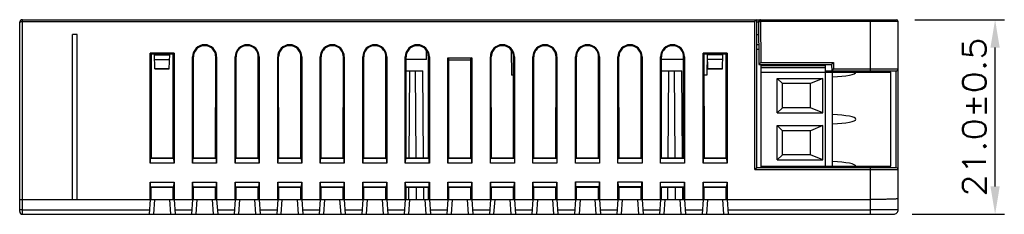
# Model space of a CAD drawing. Extents: x 953 to 1256, y 168 to 424.
# Tile 4 of 25: x 1030 to 1137, y 294 to 315. Entities that reach past the tile are written whole.
import ezdxf

# ---------------------------------------------------------------- set-up
doc = ezdxf.new("R2010")
doc.units = 0
doc.header["$LTSCALE"] = 0.5
doc.layers.get('0').update_dxf_attribs({"linetype": 'CONTINUOUS'})
doc.layers.get('Defpoints').update_dxf_attribs({"linetype": 'CONTINUOUS'})
doc.layers.add('DIM', color=2, linetype='CONTINUOUS')
doc.styles.add('ROMANS', font='romans.shx', dxfattribs={"width": 1.13})
doc.dimstyles.new('111', dxfattribs={"dimtxt": 2.5, "dimasz": 3, "dimexe": 1, "dimexo": 2, "dimgap": 1, "dimtad": 3, "dimdec": 1, "dimzin": 0, "dimdsep": 46, "dimtxsty": 'ROMANS', "dimcen": -0.5, "dimclrd": 2, "dimclre": 2, "dimclrt": 2, "dimadec": 0, "dimazin": 0, "dimtfac": 1, "dimtdec": 1, "dimtmove": 0, "dimatfit": 3, "dimfxl": 1, "dimtolj": 1, "dimtzin": 0, "dimarcsym": 0})

# ---------------------------------------------------------------- blocks, each defined once
blk = doc.blocks.new('*D1582')
at = {"layer": 'Defpoints', "color": 0}
for p in [(1125.21, 314.79), (1135.89, 314.79), (1124.91, 293.79)]:
    blk.add_point(p, dxfattribs=at)
at = {"layer": 'DIM', "color": 2, "linetype": 'Continuous', "lineweight": -2}
for p, q in [((1127.21, 314.79), (1136.89, 314.79)), ((1135.89, 296.79), (1135.89, 311.79)), ((1126.91, 293.79), (1136.89, 293.79))]:
    blk.add_line(p, q, dxfattribs=at)
at = {"layer": 'DIM', "color": 2}
for points in [[(1136.39, 311.79), (1135.39, 311.79), (1135.89, 314.79)], [(1135.39, 296.79), (1136.39, 296.79), (1135.89, 293.79)]]:
    blk.add_solid(points, dxfattribs=at)
at = {"layer": 'DIM', "color": 2, "insert": (1133.64, 304.29), "char_height": 2.5, "attachment_point": 5, "rotation": 90, "style": 'ROMANS'}
blk.add_mtext('\\A1;21.0{}{\\C2;%%p0.5}', dxfattribs=at)

msp = doc.modelspace()

# ---------------------------------------------------------------- linework, layer by layer
at = {"color": 7, "linetype": 'Continuous'}
for p, q in [((1030.41, 294.09), (1030.41, 314.49)), ((1030.71, 293.79), (1030.71, 314.79)), ((1030.71, 314.79), (1125.21, 314.79)), ((1030.71, 314.59), (1109.91, 314.59)), ((1110.11, 314.79), (1109.91, 314.59)), ((1109.91, 298.62), (1109.91, 314.59)), ((1110.11, 298.82), (1110.11, 314.79)), ((1110.11, 314.58), (1110.31, 314.58)), ((1110.31, 314.59), (1110.51, 314.59)), ((1110.31, 314.59), (1110.35, 309.96)), ((1110.51, 314.59), (1110.51, 314.79)), ((1125.41, 314.59), (1110.51, 314.59)), ((1110.51, 314.59), (1110.55, 310.16)), ((1122.41, 309.28), (1122.41, 314.79)), ((1125.41, 294.29), (1125.41, 314.59)), ((1036.11, 295.39), (1036.11, 313.19)), ((1036.61, 313.19), (1036.11, 313.19)), ((1036.61, 295.39), (1036.61, 313.19)), ((1110.11, 313.19), (1110.32, 313.19)), ((1110.33, 312.09), (1110.11, 312.09)), ((1044.51, 299.32), (1044.51, 311.19)), ((1044.51, 311.19), (1044.61, 311.09)), ((1047.11, 311.19), (1044.51, 311.19)), ((1044.61, 311.09), (1044.62, 299.9)), ((1047.01, 311.09), (1044.61, 311.09)), ((1045.01, 309.48), (1044.97, 311.09)), ((1044.97, 310.99), (1046.62, 310.99)), ((1046.59, 309.48), (1046.63, 311.09)), ((1047, 299.9), (1047.01, 311.09)), ((1047.11, 311.19), (1047.01, 311.09)), ((1047.11, 311.19), (1047.11, 299.32)), ((1074.39, 310.49), (1074.39, 311.46)), ((1083.57, 311.5), (1083.6, 308.79)), ((1106.91, 311.19), (1104.31, 311.19)), ((1104.31, 311.19), (1104.41, 311.09)), ((1104.31, 299.32), (1104.31, 311.19)), ((1106.81, 311.09), (1104.41, 311.09)), ((1104.41, 311.09), (1104.42, 299.9)), ((1104.74, 311.09), (1104.72, 308.79)), ((1104.82, 309.48), (1104.78, 311.09)), ((1106.43, 310.99), (1104.78, 310.99)), ((1106.4, 309.48), (1106.44, 311.09)), ((1106.8, 299.9), (1106.81, 311.09)), ((1106.91, 311.19), (1106.81, 311.09)), ((1106.91, 311.19), (1106.91, 299.32)), ((1110.34, 311.59), (1110.11, 311.59)), ((1044.99, 310.49), (1046.61, 310.49)), ((1049.11, 299.32), (1049.11, 310.79)), ((1049.11, 310.79), (1049.21, 310.79)), ((1049.22, 299.9), (1049.21, 310.79)), ((1051.6, 299.9), (1051.61, 310.79)), ((1051.71, 310.79), (1051.61, 310.79)), ((1051.71, 310.79), (1051.71, 299.32)), ((1053.71, 299.32), (1053.71, 310.79)), ((1053.71, 310.79), (1053.81, 310.79)), ((1053.82, 299.9), (1053.81, 310.79)), ((1056.2, 299.9), (1056.21, 310.79)), ((1056.31, 310.79), (1056.21, 310.79)), ((1056.31, 310.79), (1056.31, 299.32)), ((1058.31, 299.32), (1058.31, 310.79)), ((1058.31, 310.79), (1058.41, 310.79)), ((1058.42, 299.9), (1058.41, 310.79)), ((1060.8, 299.9), (1060.81, 310.79)), ((1060.91, 310.79), (1060.81, 310.79)), ((1060.91, 310.79), (1060.91, 299.32)), ((1062.91, 299.32), (1062.91, 310.79)), ((1062.91, 310.79), (1063.01, 310.79)), ((1063.02, 299.9), (1063.01, 310.79)), ((1065.4, 299.9), (1065.41, 310.79)), ((1065.51, 310.79), (1065.41, 310.79)), ((1065.51, 310.79), (1065.51, 299.32)), ((1067.51, 299.32), (1067.51, 310.79)), ((1067.51, 310.79), (1067.61, 310.79)), ((1067.62, 299.9), (1067.61, 310.79)), ((1070, 299.9), (1070.01, 310.79)), ((1070.11, 310.79), (1070.01, 310.79)), ((1070.11, 310.79), (1070.11, 299.32)), ((1072.11, 299.32), (1072.11, 310.79)), ((1072.11, 310.79), (1072.21, 310.79)), ((1072.22, 299.9), (1072.21, 310.79)), ((1074.39, 310.49), (1072.21, 310.49)), ((1074.6, 299.9), (1074.61, 310.79)), ((1074.71, 310.79), (1074.61, 310.79)), ((1074.71, 310.79), (1074.71, 299.32)), ((1076.71, 299.32), (1076.71, 310.69)), ((1076.71, 310.69), (1079.31, 310.69)), ((1076.71, 310.69), (1076.81, 310.59)), ((1076.82, 299.9), (1076.81, 310.59)), ((1076.81, 310.47), (1079.21, 310.47)), ((1079.2, 299.9), (1079.21, 310.59)), ((1079.31, 310.69), (1079.21, 310.59)), ((1079.31, 310.69), (1079.31, 299.32)), ((1081.31, 310.79), (1081.41, 310.79)), ((1081.31, 299.32), (1081.31, 310.79)), ((1081.42, 299.9), (1081.41, 310.79)), ((1083.8, 299.9), (1083.81, 310.79)), ((1083.91, 310.79), (1083.81, 310.79)), ((1083.91, 310.79), (1083.91, 299.32)), ((1085.91, 310.79), (1086.01, 310.79)), ((1085.91, 299.32), (1085.91, 310.79)), ((1086.02, 299.9), (1086.01, 310.79)), ((1088.4, 299.9), (1088.41, 310.79)), ((1088.51, 310.79), (1088.41, 310.79)), ((1088.51, 310.79), (1088.51, 299.32)), ((1090.51, 310.79), (1090.61, 310.79)), ((1090.51, 299.32), (1090.51, 310.79)), ((1090.62, 299.9), (1090.61, 310.79)), ((1093, 299.9), (1093.01, 310.79)), ((1093.11, 310.79), (1093.01, 310.79)), ((1093.11, 310.79), (1093.11, 299.32)), ((1095.11, 310.79), (1095.21, 310.79)), ((1095.11, 299.32), (1095.11, 310.79)), ((1095.22, 299.9), (1095.21, 310.79)), ((1097.6, 299.9), (1097.61, 310.79)), ((1097.71, 310.79), (1097.61, 310.79)), ((1097.71, 310.79), (1097.71, 299.32)), ((1099.71, 310.79), (1099.81, 310.79)), ((1099.71, 299.32), (1099.71, 310.79)), ((1099.82, 299.9), (1099.81, 310.79)), ((1102.21, 310.49), (1099.81, 310.49)), ((1102.2, 299.9), (1102.21, 310.79)), ((1102.31, 310.79), (1102.21, 310.79)), ((1102.31, 310.79), (1102.31, 299.32)), ((1106.42, 310.49), (1104.8, 310.49)), ((1110.35, 309.96), (1110.55, 310.16)), ((1110.35, 309.96), (1118.21, 309.96)), ((1110.55, 310.16), (1118.41, 310.16)), ((1110.61, 298.82), (1110.61, 309.96)), ((1115.61, 309.96), (1115.61, 309.81)), ((1115.66, 309.96), (1115.66, 309.81)), ((1116.16, 309.96), (1116.16, 309.81)), ((1117.5, 309.96), (1117.5, 309.81)), ((1118.41, 310.16), (1118.21, 309.96)), ((1118.21, 309.96), (1118.22, 309.28)), ((1118.41, 310.16), (1118.42, 309.48)), ((1045.01, 309.51), (1046.59, 309.51)), ((1045.01, 309.48), (1046.59, 309.48)), ((1072.21, 309.29), (1074.01, 309.29)), ((1072.53, 299.9), (1072.61, 309.29)), ((1073.29, 299.9), (1073.21, 309.29)), ((1074.09, 299.9), (1074.01, 309.29)), ((1083.81, 308.79), (1083.6, 308.79)), ((1099.81, 309.29), (1102.01, 309.29)), ((1100.53, 299.9), (1100.61, 309.29)), ((1101.29, 299.9), (1101.21, 309.29)), ((1102.09, 299.9), (1102.01, 309.29)), ((1104.72, 308.79), (1104.41, 308.79)), ((1104.82, 309.51), (1106.4, 309.51)), ((1104.82, 309.48), (1106.4, 309.48)), ((1117.51, 309.81), (1110.61, 309.81)), ((1110.61, 309.65), (1117.51, 309.65)), ((1110.61, 309.13), (1124.61, 309.13)), ((1117.51, 309.81), (1117.51, 298.97)), ((1117.51, 309.29), (1118.22, 309.29)), ((1118.42, 309.48), (1118.22, 309.28)), ((1118.22, 309.28), (1125.21, 309.28)), ((1118.31, 298.97), (1118.31, 309.13)), ((1118.42, 309.48), (1125.41, 309.48)), ((1121.88, 309.28), (1121.88, 309.13)), ((1123.93, 309.28), (1123.93, 309.13)), ((1124.61, 298.97), (1124.61, 309.13)), ((1125.16, 309.28), (1125.16, 298.82)), ((1112.33, 308.44), (1117.25, 308.44)), ((1112.91, 307.89), (1112.33, 308.44)), ((1112.33, 304.74), (1112.33, 308.44)), ((1115.91, 307.89), (1112.91, 307.89)), ((1112.91, 305.29), (1112.91, 307.89)), ((1117.25, 308.44), (1115.91, 307.89)), ((1115.91, 305.29), (1115.91, 307.89)), ((1117.25, 304.74), (1117.25, 308.44)), ((1112.91, 305.29), (1112.33, 304.74)), ((1112.33, 304.74), (1117.25, 304.74)), ((1115.91, 305.29), (1112.91, 305.29)), ((1117.25, 304.74), (1115.91, 305.29)), ((1112.33, 303.36), (1117.25, 303.36)), ((1112.91, 302.81), (1112.33, 303.36)), ((1112.33, 299.66), (1112.33, 303.36)), ((1115.91, 302.81), (1112.91, 302.81)), ((1112.91, 300.21), (1112.91, 302.81)), ((1117.25, 303.36), (1115.91, 302.81)), ((1115.91, 300.21), (1115.91, 302.81)), ((1117.25, 299.66), (1117.25, 303.36)), ((1047.11, 299.32), (1044.51, 299.32)), ((1044.54, 299.82), (1044.62, 299.9)), ((1047.08, 299.82), (1044.54, 299.82)), ((1044.62, 299.9), (1047, 299.9)), ((1047.08, 299.82), (1047, 299.9)), ((1051.71, 299.32), (1049.11, 299.32)), ((1049.14, 299.82), (1049.22, 299.9)), ((1051.68, 299.82), (1049.14, 299.82)), ((1049.22, 299.9), (1051.6, 299.9)), ((1051.68, 299.82), (1051.6, 299.9)), ((1056.31, 299.32), (1053.71, 299.32)), ((1053.74, 299.82), (1053.82, 299.9)), ((1056.28, 299.82), (1053.74, 299.82)), ((1053.82, 299.9), (1056.2, 299.9)), ((1056.28, 299.82), (1056.2, 299.9)), ((1060.91, 299.32), (1058.31, 299.32)), ((1058.34, 299.82), (1058.42, 299.9)), ((1060.88, 299.82), (1058.34, 299.82)), ((1058.42, 299.9), (1060.8, 299.9)), ((1060.88, 299.82), (1060.8, 299.9)), ((1065.51, 299.32), (1062.91, 299.32)), ((1062.94, 299.82), (1063.02, 299.9)), ((1065.48, 299.82), (1062.94, 299.82)), ((1063.02, 299.9), (1065.4, 299.9)), ((1065.48, 299.82), (1065.4, 299.9)), ((1070.11, 299.32), (1067.51, 299.32)), ((1067.54, 299.82), (1067.62, 299.9)), ((1070.08, 299.82), (1067.54, 299.82)), ((1067.62, 299.9), (1070, 299.9)), ((1070.08, 299.82), (1070, 299.9)), ((1074.71, 299.32), (1072.11, 299.32)), ((1072.14, 299.82), (1072.22, 299.9)), ((1074.68, 299.82), (1072.14, 299.82)), ((1072.22, 299.9), (1074.6, 299.9)), ((1074.68, 299.82), (1074.6, 299.9)), ((1079.31, 299.32), (1076.71, 299.32)), ((1076.74, 299.82), (1076.82, 299.9)), ((1079.28, 299.82), (1076.74, 299.82)), ((1076.82, 299.9), (1079.2, 299.9)), ((1079.28, 299.82), (1079.2, 299.9)), ((1083.91, 299.32), (1081.31, 299.32)), ((1081.34, 299.82), (1081.42, 299.9)), ((1083.88, 299.82), (1081.34, 299.82)), ((1081.42, 299.9), (1083.8, 299.9)), ((1083.88, 299.82), (1083.8, 299.9)), ((1088.51, 299.32), (1085.91, 299.32)), ((1085.94, 299.82), (1086.02, 299.9)), ((1088.48, 299.82), (1085.94, 299.82)), ((1086.02, 299.9), (1088.4, 299.9)), ((1088.48, 299.82), (1088.4, 299.9)), ((1093.11, 299.32), (1090.51, 299.32)), ((1090.54, 299.82), (1090.62, 299.9)), ((1093.08, 299.82), (1090.54, 299.82)), ((1090.62, 299.9), (1093, 299.9)), ((1093.08, 299.82), (1093, 299.9)), ((1097.71, 299.32), (1095.11, 299.32)), ((1095.14, 299.82), (1095.22, 299.9)), ((1097.68, 299.82), (1095.14, 299.82)), ((1095.22, 299.9), (1097.6, 299.9)), ((1097.68, 299.82), (1097.6, 299.9)), ((1102.31, 299.32), (1099.71, 299.32)), ((1099.74, 299.82), (1099.82, 299.9)), ((1102.28, 299.82), (1099.74, 299.82)), ((1099.82, 299.9), (1102.2, 299.9)), ((1102.28, 299.82), (1102.2, 299.9)), ((1106.91, 299.32), (1104.31, 299.32)), ((1104.34, 299.82), (1104.42, 299.9)), ((1106.88, 299.82), (1104.34, 299.82)), ((1104.42, 299.9), (1106.8, 299.9)), ((1106.88, 299.82), (1106.8, 299.9)), ((1112.91, 300.21), (1112.33, 299.66)), ((1112.33, 299.66), (1117.25, 299.66)), ((1115.91, 300.21), (1112.91, 300.21)), ((1117.25, 299.66), (1115.91, 300.21)), ((1110.11, 298.82), (1109.91, 298.62)), ((1109.91, 298.62), (1125.41, 298.62)), ((1125.21, 298.82), (1110.11, 298.82)), ((1110.61, 298.97), (1124.61, 298.97)), ((1115.61, 298.97), (1115.61, 298.82)), ((1115.71, 298.97), (1115.71, 298.83)), ((1115.98, 298.83), (1115.98, 298.97)), ((1117.43, 298.97), (1117.43, 298.82)), ((1122.41, 293.79), (1122.41, 298.82)), ((1044.51, 295.39), (1044.51, 297.26)), ((1044.51, 297.26), (1047.11, 297.26)), ((1047.11, 297.26), (1047.11, 295.39)), ((1049.11, 295.39), (1049.11, 297.26)), ((1049.11, 297.26), (1051.71, 297.26)), ((1051.71, 297.26), (1051.71, 295.39)), ((1053.71, 295.39), (1053.71, 297.26)), ((1053.71, 297.26), (1056.31, 297.26)), ((1056.31, 297.26), (1056.31, 295.39)), ((1058.31, 295.39), (1058.31, 297.26)), ((1058.31, 297.26), (1060.91, 297.26)), ((1060.91, 297.26), (1060.91, 295.39)), ((1062.91, 295.39), (1062.91, 297.26)), ((1062.91, 297.26), (1065.51, 297.26)), ((1065.51, 297.26), (1065.51, 295.39)), ((1067.51, 295.39), (1067.51, 297.26)), ((1067.51, 297.26), (1070.11, 297.26)), ((1070.11, 297.26), (1070.11, 295.39)), ((1072.11, 297.26), (1074.71, 297.26)), ((1072.11, 295.39), (1072.11, 297.26)), ((1074.71, 297.26), (1074.71, 295.39)), ((1076.71, 297.26), (1079.31, 297.26)), ((1076.71, 295.39), (1076.71, 297.26)), ((1079.31, 297.26), (1079.31, 295.39)), ((1081.31, 297.26), (1083.91, 297.26)), ((1081.31, 295.39), (1081.31, 297.26)), ((1083.91, 297.26), (1083.91, 295.39)), ((1085.91, 297.26), (1088.51, 297.26)), ((1085.91, 295.39), (1085.91, 297.26)), ((1088.51, 297.26), (1088.51, 295.39)), ((1090.51, 297.29), (1093.11, 297.29)), ((1090.51, 295.39), (1090.51, 297.29)), ((1093.11, 297.29), (1093.11, 295.39)), ((1095.11, 297.29), (1097.71, 297.29)), ((1095.11, 295.39), (1095.11, 297.29)), ((1097.71, 297.29), (1097.71, 295.39)), ((1099.71, 297.26), (1102.31, 297.26)), ((1099.71, 295.39), (1099.71, 297.26)), ((1102.31, 297.26), (1102.31, 295.39)), ((1104.31, 297.26), (1106.91, 297.26)), ((1104.31, 295.39), (1104.31, 297.26)), ((1106.91, 297.26), (1106.91, 295.39)), ((1044.54, 296.76), (1044.62, 296.68)), ((1044.54, 296.76), (1047.08, 296.76)), ((1044.62, 295.39), (1044.62, 296.68)), ((1047, 296.68), (1044.62, 296.68)), ((1047.08, 296.76), (1047, 296.68)), ((1047, 295.39), (1047, 296.68)), ((1049.14, 296.76), (1049.22, 296.68)), ((1049.14, 296.76), (1051.68, 296.76)), ((1049.22, 295.39), (1049.22, 296.68)), ((1051.6, 296.68), (1049.22, 296.68)), ((1051.68, 296.76), (1051.6, 296.68)), ((1051.6, 295.39), (1051.6, 296.68)), ((1053.74, 296.76), (1053.82, 296.68)), ((1053.74, 296.76), (1056.28, 296.76)), ((1053.82, 295.39), (1053.82, 296.68)), ((1056.2, 296.68), (1053.82, 296.68)), ((1056.28, 296.76), (1056.2, 296.68)), ((1056.2, 295.39), (1056.2, 296.68)), ((1058.34, 296.76), (1058.42, 296.68)), ((1058.34, 296.76), (1060.88, 296.76)), ((1058.42, 295.39), (1058.42, 296.68)), ((1060.8, 296.68), (1058.42, 296.68)), ((1060.88, 296.76), (1060.8, 296.68)), ((1060.8, 295.39), (1060.8, 296.68)), ((1062.94, 296.76), (1063.02, 296.68)), ((1062.94, 296.76), (1065.48, 296.76)), ((1063.02, 295.39), (1063.02, 296.68)), ((1065.4, 296.68), (1063.02, 296.68)), ((1065.48, 296.76), (1065.4, 296.68)), ((1065.4, 295.39), (1065.4, 296.68)), ((1067.54, 296.76), (1070.08, 296.76)), ((1067.54, 296.76), (1067.62, 296.68)), ((1067.62, 295.39), (1067.62, 296.68)), ((1070, 296.68), (1067.62, 296.68)), ((1070.08, 296.76), (1070, 296.68)), ((1070, 295.39), (1070, 296.68)), ((1072.14, 296.76), (1074.68, 296.76)), ((1072.14, 296.76), (1072.22, 296.68)), ((1074.6, 296.68), (1072.22, 296.68)), ((1072.22, 295.39), (1072.22, 296.68)), ((1072.49, 295.39), (1072.5, 296.68)), ((1073.33, 295.39), (1073.32, 296.68)), ((1074.13, 295.39), (1074.12, 296.68)), ((1074.68, 296.76), (1074.6, 296.68)), ((1074.6, 295.39), (1074.6, 296.68)), ((1076.74, 296.76), (1079.28, 296.76)), ((1076.74, 296.76), (1076.82, 296.68)), ((1079.2, 296.68), (1076.82, 296.68)), ((1076.82, 295.39), (1076.82, 296.68)), ((1079.28, 296.76), (1079.2, 296.68)), ((1079.2, 295.39), (1079.2, 296.68)), ((1081.34, 296.76), (1083.88, 296.76)), ((1081.34, 296.76), (1081.42, 296.68)), ((1083.8, 296.68), (1081.42, 296.68)), ((1081.42, 295.39), (1081.42, 296.68)), ((1083.88, 296.76), (1083.8, 296.68)), ((1083.8, 295.39), (1083.8, 296.68)), ((1085.94, 296.76), (1088.48, 296.76)), ((1085.94, 296.76), (1086.02, 296.68)), ((1088.4, 296.68), (1086.02, 296.68)), ((1086.02, 295.39), (1086.02, 296.68)), ((1088.48, 296.76), (1088.4, 296.68)), ((1088.4, 295.39), (1088.4, 296.68)), ((1090.54, 296.79), (1093.07, 296.79)), ((1090.62, 295.39), (1090.62, 296.79)), ((1093, 296.68), (1090.62, 296.68)), ((1093, 295.39), (1093, 296.79)), ((1095.14, 296.79), (1097.67, 296.79)), ((1095.22, 295.39), (1095.22, 296.79)), ((1097.6, 296.68), (1095.22, 296.68)), ((1097.6, 295.39), (1097.6, 296.79)), ((1099.74, 296.76), (1102.28, 296.76)), ((1099.74, 296.76), (1099.82, 296.68)), ((1102.2, 296.68), (1099.82, 296.68)), ((1099.82, 295.39), (1099.82, 296.68)), ((1100.49, 295.39), (1100.5, 296.68)), ((1101.33, 295.39), (1101.32, 296.68)), ((1102.13, 295.39), (1102.12, 296.68)), ((1102.28, 296.76), (1102.2, 296.68)), ((1102.2, 295.39), (1102.2, 296.68)), ((1104.34, 296.76), (1106.88, 296.76)), ((1104.34, 296.76), (1104.42, 296.68)), ((1106.8, 296.68), (1104.42, 296.68)), ((1104.42, 295.39), (1104.42, 296.68)), ((1106.88, 296.76), (1106.8, 296.68)), ((1106.8, 295.39), (1106.8, 296.68)), ((1030.71, 295.39), (1122.41, 295.39)), ((1044.51, 295.39), (1044.4, 293.79)), ((1044.9, 293.79), (1045.01, 295.39)), ((1046.61, 295.39), (1046.72, 293.79)), ((1047.11, 295.39), (1047.22, 293.79)), ((1049.11, 295.39), (1049, 293.79)), ((1049.5, 293.79), (1049.61, 295.39)), ((1051.21, 295.39), (1051.32, 293.79)), ((1051.71, 295.39), (1051.82, 293.79)), ((1053.71, 295.39), (1053.6, 293.79)), ((1054.1, 293.79), (1054.21, 295.39)), ((1055.81, 295.39), (1055.92, 293.79)), ((1056.31, 295.39), (1056.42, 293.79)), ((1058.31, 295.39), (1058.2, 293.79)), ((1058.7, 293.79), (1058.81, 295.39)), ((1060.41, 295.39), (1060.52, 293.79)), ((1060.91, 295.39), (1061.02, 293.79)), ((1062.91, 295.39), (1062.8, 293.79)), ((1063.3, 293.79), (1063.41, 295.39)), ((1065.01, 295.39), (1065.12, 293.79)), ((1065.51, 295.39), (1065.62, 293.79)), ((1067.51, 295.39), (1067.4, 293.79)), ((1067.9, 293.79), (1068.01, 295.39)), ((1069.61, 295.39), (1069.72, 293.79)), ((1070.11, 295.39), (1070.22, 293.79)), ((1072.11, 295.39), (1072, 293.79)), ((1072.5, 293.79), (1072.61, 295.39)), ((1074.21, 295.39), (1074.32, 293.79)), ((1074.71, 295.39), (1074.82, 293.79)), ((1076.71, 295.39), (1076.6, 293.79)), ((1077.1, 293.79), (1077.21, 295.39)), ((1078.81, 295.39), (1078.92, 293.79)), ((1079.31, 295.39), (1079.42, 293.79)), ((1081.31, 295.39), (1081.2, 293.79)), ((1081.7, 293.79), (1081.81, 295.39)), ((1083.41, 295.39), (1083.52, 293.79)), ((1083.91, 295.39), (1084.02, 293.79)), ((1085.91, 295.39), (1085.8, 293.79)), ((1086.41, 295.39), (1086.3, 293.79)), ((1088.01, 295.39), (1088.12, 293.79)), ((1088.51, 295.39), (1088.62, 293.79)), ((1090.51, 295.39), (1090.4, 293.79)), ((1091.01, 295.39), (1090.9, 293.79)), ((1092.61, 295.39), (1092.72, 293.79)), ((1093.11, 295.39), (1093.22, 293.79)), ((1095.11, 295.39), (1095, 293.79)), ((1095.5, 293.79), (1095.61, 295.39)), ((1097.21, 295.39), (1097.32, 293.79)), ((1097.71, 295.39), (1097.82, 293.79)), ((1099.71, 295.39), (1099.6, 293.79)), ((1100.1, 293.79), (1100.21, 295.39)), ((1101.81, 295.39), (1101.92, 293.79)), ((1102.31, 295.39), (1102.42, 293.79)), ((1104.31, 295.39), (1104.2, 293.79)), ((1104.7, 293.79), (1104.81, 295.39)), ((1106.41, 295.39), (1106.52, 293.79)), ((1106.91, 295.39), (1107.02, 293.79)), ((1030.71, 294.27), (1044.43, 294.27)), ((1047.19, 294.27), (1049.03, 294.27)), ((1051.79, 294.27), (1053.63, 294.27)), ((1056.39, 294.27), (1058.23, 294.27)), ((1060.99, 294.27), (1062.83, 294.27)), ((1065.59, 294.27), (1067.43, 294.27)), ((1070.19, 294.27), (1072.03, 294.27)), ((1074.79, 294.27), (1076.63, 294.27)), ((1079.39, 294.27), (1081.23, 294.27)), ((1083.99, 294.27), (1085.83, 294.27)), ((1088.59, 294.27), (1090.43, 294.27)), ((1093.19, 294.27), (1095.03, 294.27)), ((1097.79, 294.27), (1099.63, 294.27)), ((1102.39, 294.27), (1104.23, 294.27)), ((1106.99, 294.27), (1122.41, 294.27)), ((1030.71, 293.79), (1124.91, 293.79))]:
    msp.add_line(p, q, dxfattribs=at)
for centre, radius, start, end in [((1030.71, 314.49), 0.3, 90, 180), ((1110.51, 314.59), 0.2, 90, 180.5), ((1125.21, 314.59), 0.2, 0, 90), ((1050.41, 310.79), 1.3, 0, 180), ((1055.01, 310.79), 1.3, 0, 180), ((1059.61, 310.79), 1.3, 0, 180), ((1064.21, 310.79), 1.3, 0, 180), ((1068.81, 310.79), 1.3, 0, 180), ((1073.41, 310.79), 1.3, 0, 180), ((1082.61, 310.79), 1.3, 0, 180), ((1087.21, 310.79), 1.3, 0, 180), ((1091.81, 310.79), 1.3, 0, 180), ((1096.41, 310.79), 1.3, 0, 180), ((1101.01, 310.79), 1.3, 0, 180), ((1122.01, 309.09), 0.2, 119.8329, 129.874), ((1125.21, 309.48), 0.2, 270, 0), ((1125.21, 298.62), 0.2, 0, 90), ((1030.71, 294.09), 0.3, 180, 270), ((1124.91, 294.29), 0.5, 269.9991, 0)]:
    msp.add_arc(centre, radius, start, end, dxfattribs=at)
for centre, major_axis, ratio, start_param, end_param in [((1050.41, 310.79), (0, 1.2), 1, -1.571407, 1.571407), ((1055.01, 310.79), (0, 1.2), 1, -1.571407, 1.571407), ((1059.61, 310.79), (0, 1.2), 1, -1.571407, 1.571407), ((1064.21, 310.79), (0, 1.2), 1, -1.571407, 1.571407), ((1068.81, 310.79), (0, 1.2), 1, -1.571407, 1.571407), ((1073.41, 310.79), (0, 1.2), 1, -1.571407, 1.571407), ((1082.61, 310.79), (0, 1.2), 1, -1.571407, 1.571407), ((1087.21, 310.79), (0, 1.2), 1, -1.571407, 1.571407), ((1091.81, 310.79), (0, 1.2), 1, -1.571407, 1.571407), ((1096.41, 310.79), (0, 1.2), 1, -1.571407, 1.571407), ((1101.01, 310.79), (0, 1.2), 1, -1.571407, 1.571407), ((1117.6, 309.13), (3.24, 0), 0.158384, -1.349482, 0), ((1117.6, 304.05), (3.24, 0), 0.158384, -1.349482, 1.349482), ((1044.54, 299.32), (0, 0.5), 0.069927, 0.069813, 1.570796), ((1047.07, 299.32), (0, 0.5), 0.069927, -1.570796, -0.069813), ((1049.14, 299.32), (0, 0.5), 0.069927, 0.069813, 1.570796), ((1051.67, 299.32), (0, 0.5), 0.069927, -1.570796, -0.069813), ((1053.74, 299.32), (0, 0.5), 0.069927, 0.069813, 1.570796), ((1056.27, 299.32), (0, 0.5), 0.069927, -1.570796, -0.069813), ((1058.34, 299.32), (0, 0.5), 0.069927, 0.069813, 1.570796), ((1060.87, 299.32), (0, 0.5), 0.069927, -1.570796, -0.069813), ((1062.94, 299.32), (0, 0.5), 0.069927, 0.069813, 1.570796), ((1065.47, 299.32), (0, 0.5), 0.069927, -1.570796, -0.069813), ((1067.54, 299.32), (0, 0.5), 0.069927, 0.069813, 1.570796), ((1070.07, 299.32), (0, 0.5), 0.069927, -1.570796, -0.069813), ((1072.14, 299.32), (0, 0.5), 0.069927, 0.069813, 1.570796), ((1074.67, 299.32), (0, 0.5), 0.069927, -1.570796, -0.069813), ((1076.74, 299.32), (0, 0.5), 0.069927, 0.069813, 1.570796), ((1079.27, 299.32), (0, 0.5), 0.069927, -1.570796, -0.069813), ((1104.34, 299.32), (0, 0.5), 0.069927, 0.069813, 1.570796), ((1106.87, 299.32), (0, 0.5), 0.069927, -1.570796, -0.069813), ((1117.6, 298.97), (3.24, 0), 0.158384, 0, 1.349482), ((1044.54, 297.26), (0, 0.5), 0.069927, -4.712389, -3.211406), ((1047.07, 297.26), (0, 0.5), 0.069927, -3.071779, -1.570796), ((1049.14, 297.26), (0, 0.5), 0.069927, -4.712389, -3.211406), ((1051.67, 297.26), (0, 0.5), 0.069927, -3.071779, -1.570796), ((1053.74, 297.26), (0, 0.5), 0.069927, -4.712389, -3.211406), ((1056.27, 297.26), (0, 0.5), 0.069927, -3.071779, -1.570796), ((1058.34, 297.26), (0, 0.5), 0.069927, -4.712389, -3.211406), ((1060.87, 297.26), (0, 0.5), 0.069927, -3.071779, -1.570796), ((1062.94, 297.26), (0, 0.5), 0.069927, -4.712389, -3.211406), ((1065.47, 297.26), (0, 0.5), 0.069927, -3.071779, -1.570796), ((1067.54, 297.26), (0, 0.5), 0.069927, -4.712389, -3.211406), ((1070.07, 297.26), (0, 0.5), 0.069927, -3.071779, -1.570796), ((1072.14, 297.26), (0, 0.5), 0.069927, -4.712389, -3.211406), ((1074.67, 297.26), (0, 0.5), 0.069927, -3.071779, -1.570796), ((1076.74, 297.26), (0, 0.5), 0.069927, -4.712389, -3.211406), ((1079.27, 297.26), (0, 0.5), 0.069927, -3.071779, -1.570796), ((1081.34, 297.26), (0, 0.5), 0.069927, -4.712389, -3.211406), ((1083.87, 297.26), (0, 0.5), 0.069927, -3.071779, -1.570796), ((1085.94, 297.26), (0, 0.5), 0.069927, -4.712389, -3.211406), ((1088.47, 297.26), (0, 0.5), 0.069927, -3.071779, -1.570796), ((1090.54, 297.29), (0, 0.5), 0.069927, -4.712389, -3.141593), ((1093.07, 297.29), (0, 0.5), 0.069927, -3.141593, -1.570796), ((1095.14, 297.29), (0, 0.5), 0.069927, -4.712389, -3.141593), ((1097.67, 297.29), (0, 0.5), 0.069927, -3.141593, -1.570796), ((1102.27, 297.26), (0, 0.5), 0.069927, -3.071779, -1.570796), ((1104.34, 297.26), (0, 0.5), 0.069927, -4.712389, -3.211406), ((1106.87, 297.26), (0, 0.5), 0.069927, -3.071779, -1.570796)]:
    msp.add_ellipse(centre, major_axis=major_axis, ratio=ratio, start_param=start_param, end_param=end_param, dxfattribs=at)
for points, knots in [([(1030.41, 314.49), (1030.41, 314.51), (1030.44, 314.54), (1030.5, 314.57), (1030.6, 314.59), (1030.67, 314.59), (1030.71, 314.59)], [0, 0, 0, 0, 0.130424, 0.344454, 0.645498, 1, 1, 1, 1]), ([(1030.41, 295.4), (1030.41, 295.4), (1030.42, 295.4), (1030.43, 295.39), (1030.46, 295.39), (1030.5, 295.39), (1030.54, 295.39), (1030.62, 295.39), (1030.67, 295.39), (1030.71, 295.39)], [0, 0, 0, 0, 0.02001, 0.077005, 0.16922, 0.293471, 0.444844, 0.618158, 1, 1, 1, 1]), ([(1125.41, 295.47), (1125.41, 295.46), (1125.38, 295.46), (1125.35, 295.45), (1125.27, 295.45), (1125.17, 295.44), (1125.05, 295.43), (1124.9, 295.43), (1124.72, 295.42), (1124.45, 295.41), (1124.05, 295.4), (1123.54, 295.4), (1122.99, 295.39), (1122.6, 295.39), (1122.41, 295.39)], [0, 0, 0, 0, 0.005456, 0.02005, 0.043982, 0.077088, 0.119035, 0.169459, 0.227871, 0.293702, 0.445082, 0.617729, 0.805195, 1, 1, 1, 1]), ([(1030.71, 294.27), (1030.67, 294.27), (1030.6, 294.27), (1030.52, 294.27), (1030.46, 294.27), (1030.43, 294.27), (1030.42, 294.28), (1030.41, 294.28), (1030.41, 294.28)], [0, 0, 0, 0, 0.381071, 0.704307, 0.82831, 0.920846, 0.978293, 1, 1, 1, 1]), ([(1125.41, 294.29), (1125.41, 294.29), (1125.4, 294.29), (1125.39, 294.29), (1125.37, 294.29), (1125.34, 294.29), (1125.27, 294.28), (1125.17, 294.28), (1125.05, 294.28), (1124.9, 294.28), (1124.72, 294.27), (1124.45, 294.27), (1124.06, 294.27), (1123.54, 294.27), (1122.99, 294.27), (1122.6, 294.27), (1122.41, 294.27)], [0, 0, 0, 0, 0.001283, 0.004919, 0.010933, 0.01932, 0.043155, 0.076194, 0.118122, 0.168545, 0.226966, 0.292844, 0.444348, 0.617217, 0.804872, 1, 1, 1, 1])]:
    msp.add_open_spline(points, degree=3, knots=knots, dxfattribs=at)

# ---------------------------------------------------------------- dimensions: what is measured, and where the dimension line sits
at = {"layer": 'DIM', "linetype": 'Continuous'}
dim = msp.add_linear_dim(base=(1135.89, 314.79), p1=(1124.91, 293.79), p2=(1125.21, 314.79), angle=90, text='<>{}{\\C2;%%p0.5}', dimstyle='111', override={"dimtxsty": 'ROMANS'}, dxfattribs=at)
dim.commit()
dim.dimension.update_dxf_attribs({"geometry": '*D1582', "text_midpoint": (1135.89, 304.29), "dimtype": 160})

doc.saveas('drawing.dxf')
